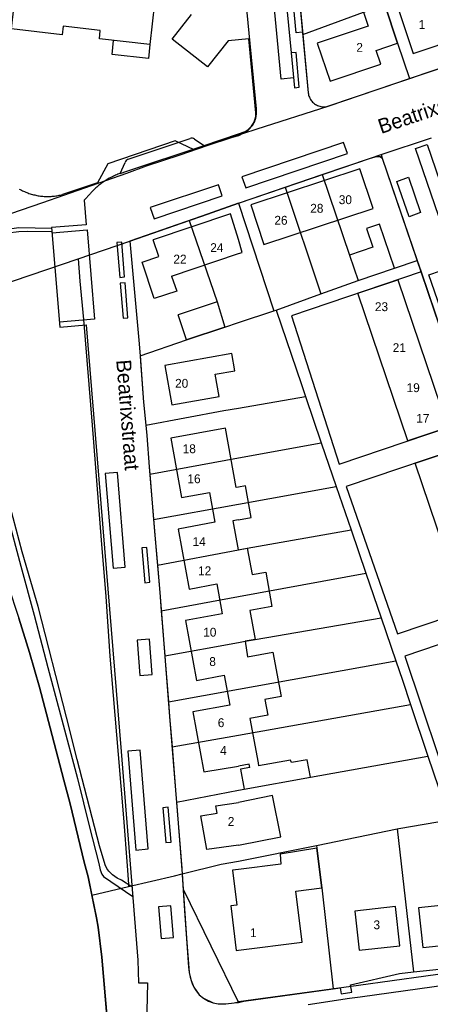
# Model space of a CAD drawing. Extents: x 123992 to 125854, y 449108 to 451911.
# Tile 92 of 175: x 124963 to 125032, y 451102 to 451268. Entities that reach past the tile are written whole.
import ezdxf
from ezdxf.enums import TextEntityAlignment as Align

# ---------------------------------------------------------------- set-up
doc = ezdxf.new("R2010")
doc.units = 0
for name, color, linetype in [('DEFAULT_113', 2, 'CONTINUOUS'), ('DEFAULT_117', 3, 'CONTINUOUS'), ('DEFAULT_21', 8, 'CONTINUOUS'), ('DEFAULT_4', 1, 'CONTINUOUS'), ('DEFAULT_48', 141, 'CONTINUOUS'), ('DEFAULT_6', 1, 'CONTINUOUS'), ('DEFAULT_7', 5, 'CONTINUOUS'), ('DEFAULT_79', 9, 'CONTINUOUS'), ('DEFAULT_99', 9, 'CONTINUOUS')]:
    doc.layers.add(name, color=color, linetype=linetype)

msp = doc.modelspace()

# ---------------------------------------------------------------- linework, layer by layer
at = {"layer": 'DEFAULT_21'}
for points in [[(125009.786, 451276.887), (125010.852, 451265.677)], [(125000.871, 451274.694), (125003.004, 451253.102)], [(125010.852, 451265.677), (125021.124, 451269.478), (125024.725, 451270.689)], [(125024.725, 451270.689), (125026.905, 451264.205), (125028.931, 451258.223)], [(125028.931, 451258.223), (125057.13, 451267.773), (125057.225, 451267.492), (125057.77, 451267.682)], [(125010.852, 451265.677), (125011.787, 451255.837)], [(125015.176, 451253.567), (125028.931, 451258.223)], [(125011.787, 451255.837), (125011.813, 451255.639), (125011.855, 451255.443), (125011.911, 451255.251), (125011.981, 451255.064), (125012.066, 451254.883), (125012.164, 451254.709), (125012.275, 451254.542), (125012.398, 451254.385), (125012.533, 451254.237), (125012.679, 451254.1), (125012.834, 451253.975), (125012.999, 451253.861), (125013.172, 451253.761), (125013.352, 451253.674), (125013.538, 451253.601), (125013.729, 451253.542), (125013.924, 451253.498), (125014.122, 451253.468), (125014.321, 451253.454), (125014.521, 451253.455), (125014.721, 451253.471), (125014.918, 451253.502), (125015.113, 451253.549), (125015.176, 451253.567)], [(125000.451, 451248.869), (125000.638, 451248.94), (125000.821, 451249.02), (125001, 451249.109), (125001.174, 451249.208), (125001.343, 451249.316), (125001.505, 451249.432), (125001.662, 451249.556), (125001.812, 451249.688), (125001.955, 451249.828), (125002.091, 451249.975), (125002.218, 451250.129), (125002.338, 451250.289), (125002.449, 451250.456), (125002.552, 451250.627), (125002.645, 451250.804), (125002.729, 451250.985), (125002.804, 451251.171), (125002.869, 451251.36), (125002.924, 451251.552), (125002.969, 451251.747), (125003.004, 451251.944), (125003.029, 451252.142), (125003.043, 451252.342), (125003.048, 451252.542), (125003.041, 451252.742), (125003.025, 451252.941), (125003.004, 451253.102)], [(125000.703, 451248.913), (125003.147, 451249.699), (125015.176, 451253.567)], [(125000, 451248.716), (124992.513, 451246.181)], [(125000.703, 451248.913), (125000, 451248.53)], [(125000.451, 451248.869), (125000, 451248.716)], [(125000, 451248.53), (124998.94, 451248.24), (124994.66, 451246.86), (124990.08, 451245.28), (124984.38, 451243.4), (124981.02, 451242.18), (124966.805, 451237.195), (124955.788, 451233.436), (124956.08, 451228.28), (124956.28, 451225.1), (124956.561, 451222.196)], [(124989.264, 451247.665), (124977.876, 451243.799)], [(124992.513, 451246.181), (124989.264, 451247.665)], [(125024.118, 451245.354), (125032.663, 451248.202)], [(124977.876, 451243.799), (124976.155, 451240.602)], [(125014.153, 451241.968), (125022.309, 451244.751), (125024.118, 451245.354)], [(125024.118, 451245.354), (125024.31, 451244.779), (125030.22, 451227.465)], [(124976.155, 451240.602), (124970.24, 451238.607)], [(125007.881, 451239.828), (125014.153, 451241.968)], [(125014.153, 451241.968), (125018.767, 451228.355), (125020.214, 451224.071)], [(124962.904, 451239.536), (124963.079, 451239.439), (124963.256, 451239.346), (124963.435, 451239.257), (124963.616, 451239.171), (124963.798, 451239.089), (124963.983, 451239.011), (124964.168, 451238.937), (124964.355, 451238.866), (124964.544, 451238.8), (124964.734, 451238.737), (124964.925, 451238.678), (124965.117, 451238.623), (124965.311, 451238.572), (124965.505, 451238.525), (124965.7, 451238.482), (124965.896, 451238.443), (124966.093, 451238.408), (124966.291, 451238.377), (124966.489, 451238.35), (124966.688, 451238.327), (124966.887, 451238.308), (124967.086, 451238.293), (124967.286, 451238.282), (124967.486, 451238.276), (124967.686, 451238.273), (124967.886, 451238.275), (124968.086, 451238.281), (124968.286, 451238.29), (124968.485, 451238.304), (124968.684, 451238.322), (124968.883, 451238.344), (124969.081, 451238.37), (124969.279, 451238.4), (124969.476, 451238.435), (124969.672, 451238.473), (124969.868, 451238.515), (124970.062, 451238.561), (124970.24, 451238.607)], [(125000, 451237.139), (125007.881, 451239.828)], [(125007.881, 451239.828), (125013.918, 451221.787)], [(124991.67, 451234.207), (124993.78, 451234.94), (125000, 451237.139)], [(125000, 451237.139), (125005.996, 451218.914)], [(124981.58, 451230.7), (124991.67, 451234.207)], [(124991.67, 451234.207), (124996.359, 451220.435), (124997.705, 451216.162)], [(124972.847, 451227.732), (124981.58, 451230.7)], [(124981.58, 451230.7), (124983.14, 451213.94), (124983.344, 451211.311)], [(124956.561, 451222.196), (124972.847, 451227.732)], [(124972.847, 451227.732), (124973.14, 451223.92), (124973.74, 451217.48), (124975.22, 451199.58), (124976.78, 451180.14), (124977.52, 451170.56), (124978.24, 451160.5), (124979.62, 451143.84), (124980.52, 451133.12), (124981.16, 451125.04), (124981.36, 451121.9), (124981.396, 451121.516)], [(125020.214, 451224.071), (125026.372, 451226.152), (125030.22, 451227.465)], [(125030.22, 451227.465), (125030.887, 451225.498)], [(125030.887, 451225.498), (125008.98, 451218.105), (125017.033, 451192.986), (125039.356, 451200.517)], [(125030.887, 451225.498), (125039.356, 451200.517)], [(125013.918, 451221.787), (125020.214, 451224.071)], [(124953.04, 451221), (124953.24, 451216.38), (124953.56, 451210.06), (124953.72, 451205.4), (124954.02, 451201.9), (124954.56, 451198.58), (124955.26, 451195), (124955.82, 451192.18), (124956.16, 451190.24), (124956.62, 451188.14), (124957.12, 451185.94), (124957.76, 451183.42), (124958.6, 451180.6), (124959.72, 451176.88), (124960.96, 451172.56), (124962.82, 451166.9), (124964.62, 451161.1), (124966.3, 451155.26), (124968.14, 451148.36), (124970.42, 451139.5), (124971.5, 451135.52), (124973.9, 451125.64), (124974.54, 451123.14), (124975.167, 451120.052)], [(125006.349, 451219.042), (125013.918, 451221.787)], [(125000, 451216.924), (125005.996, 451218.914)], [(125005.996, 451218.914), (125006.349, 451219.042)], [(125006.349, 451219.042), (125010.623, 451206.477), (125011.323, 451204.43)], [(124983.344, 451211.311), (124991.204, 451214.003), (124997.705, 451216.162)], [(124997.705, 451216.162), (125000, 451216.924)], [(124983.344, 451211.311), (124983.94, 451203.48), (124984.299, 451199.571)], [(125000, 451202.48), (125011.323, 451204.43)], [(125011.323, 451204.43), (125014.005, 451196.579)], [(124984.299, 451199.571), (124997.52, 451202.06), (125000, 451202.48)], [(124984.299, 451199.571), (124984.46, 451197.82), (124984.86, 451192.5), (124984.963, 451191.314)], [(125000, 451194.04), (125014.005, 451196.579)], [(125014.005, 451196.579), (125016.533, 451189.178)], [(125040.622, 451196.781), (125018.193, 451189.177), (125026.865, 451164.252), (125049.094, 451171.789)], [(124984.963, 451191.314), (125000, 451194.04)], [(124984.963, 451191.314), (124985.63, 451183.609)], [(125000, 451186.198), (125016.533, 451189.178)], [(125016.533, 451189.178), (125019.035, 451181.853)], [(124985.63, 451183.609), (125000, 451186.198)], [(124985.63, 451183.609), (124985.86, 451180.96), (124986.279, 451175.89)], [(125000.206, 451178.542), (125001.463, 451178.771), (125019.035, 451181.853)], [(125019.035, 451181.853), (125021.53, 451174.551)], [(124986.279, 451175.89), (125000, 451178.503)], [(125000, 451178.503), (125000.206, 451178.542)], [(124986.279, 451175.89), (124986.66, 451171.28), (124986.913, 451168.155)], [(125000, 451170.573), (125021.53, 451174.551)], [(125021.53, 451174.551), (125024.119, 451166.972)], [(124986.913, 451168.155), (125000, 451170.573)], [(124986.913, 451168.155), (124987.531, 451160.528)], [(125050.355, 451168.069), (125028.123, 451160.463), (125036.648, 451135.135), (125048.662, 451137.81), (125059.77, 451140.192)], [(125001.127, 451163.03), (125002.801, 451163.335), (125024.119, 451166.972)], [(125024.119, 451166.972), (125026.607, 451159.691)], [(124987.531, 451160.528), (125000, 451162.823)], [(125000, 451162.823), (125001.127, 451163.03)], [(124987.531, 451160.528), (124987.6, 451159.68), (124988.143, 451152.783)], [(125000, 451154.913), (125026.607, 451159.691)], [(125026.607, 451159.691), (125027.729, 451156.405), (125029.117, 451152.284)], [(124988.143, 451152.783), (125000, 451154.913)], [(124988.143, 451152.783), (124988.34, 451150.28), (124988.759, 451145.168)], [(125000, 451147.15), (125029.117, 451152.284)], [(125029.117, 451152.284), (125032.051, 451143.567)], [(124988.759, 451145.168), (125000, 451147.15)], [(124988.759, 451145.168), (124989.36, 451137.84), (124989.518, 451135.775)], [(125000.945, 451137.993), (125012.159, 451140.008), (125032.051, 451143.567)], [(125032.051, 451143.567), (125035.683, 451132.781)], [(124989.518, 451135.775), (125000, 451137.81)], [(125000, 451137.81), (125000.945, 451137.993)], [(124989.518, 451135.775), (124990.446, 451123.661)], [(125026.821, 451131.269), (125027.143, 451131.336), (125035.683, 451132.781)], [(125013.177, 451128.439), (125026.821, 451131.269)], [(125026.821, 451131.269), (125029.617, 451107.052)], [(125000, 451125.78), (125013.177, 451128.439)], [(125013.177, 451128.439), (125013.25, 451127.983), (125014.082, 451121.286), (125015.984, 451104.189)], [(124990.446, 451123.661), (124997.072, 451125.306), (125000, 451125.78)], [(124981.396, 451121.516), (124989.148, 451123.338), (124990.446, 451123.661)], [(124990.446, 451123.661), (124990.624, 451121.04)], [(124975.167, 451120.052), (124981.396, 451121.516)], [(124990.624, 451121.04), (124999.997, 451101.898)], [(124990.624, 451121.04), (124991.18, 451112.769), (124991.64, 451106.96), (124991.98, 451105.62), (124992.44, 451104.46), (124993.36, 451103.18), (124994.08, 451102.62), (124995.72, 451101.82), (124996.54, 451101.68), (124997.84, 451101.66), (124999.231, 451101.827), (124999.997, 451101.898)], [(124975.167, 451120.052), (124975.94, 451116.24), (124976.24, 451114.64), (124976.86, 451109.56), (124978.66, 451088.62), (124977.58, 451073.62), (124976.3, 451053.04), (124975.874, 451046.605)], [(125029.617, 451107.052), (125035.55, 451107.67), (125038.624, 451108.016)], [(125015.984, 451104.189), (125017.213, 451104.358), (125017.382, 451103.377), (125019.169, 451103.609), (125018.933, 451104.861), (125027.213, 451106.801), (125029.617, 451107.052)], [(125000.905, 451102.121), (125015.984, 451104.189)], [(125000, 451101.899), (125000.905, 451102.121)], [(124999.997, 451101.898), (125000, 451101.899)]]:
    msp.add_lwpolyline(points, dxfattribs=at)
at = {"layer": 'DEFAULT_4'}
for points in [[(124984.322, 451276.754), (124982.965, 451276.868), (124982.946, 451274.882), (124986.198, 451274.514), (124985.001, 451263.963), (124976.457, 451264.93), (124976.613, 451266.37), (124970.308, 451267.095), (124970.134, 451265.65), (124961.588, 451266.633), (124962.796, 451277.164), (124964.208, 451277.002), (124964.229, 451279.225), (124965.335, 451279.339), (124964.307, 451289.903), (124972.868, 451290.736), (124973.007, 451289.29), (124979.362, 451289.9), (124979.222, 451291.345), (124987.782, 451292.166), (124988.788, 451281.609), (124983.037, 451281.059), (124983.227, 451279.076), (124984.334, 451279.166)], [(125054.598, 451270.891), (125052.226, 451277.957), (125027.181, 451269.55), (125029.553, 451262.484), (125054.598, 451270.891)], [(125026.905, 451264.205), (125024.725, 451270.689), (125021.124, 451269.478), (125021.922, 451267.104), (125013.328, 451264.214), (125015.498, 451257.76), (125024.085, 451260.648), (125023.297, 451262.992), (125026.905, 451264.205)], [(125022.751, 451236.255), (125020.542, 451242.965), (125002.069, 451236.885), (125004.279, 451230.174), (125022.751, 451236.255)], [(125000, 451230.967), (124998.658, 451235.311), (124985.568, 451230.94)], [(124986.518, 451228.094), (124985.568, 451230.94)], [(125000, 451228.613), (125000.634, 451228.819), (125000, 451230.967)], [(124983.682, 451227.147), (124986.518, 451228.094)], [(124985.738, 451220.991), (124983.682, 451227.147)], [(124988.679, 451224.811), (125000, 451228.613)], [(124988.679, 451224.811), (124989.532, 451222.258)], [(125035.389, 451199.179), (125028.631, 451196.899), (125020.198, 451221.891), (125026.956, 451224.172), (125035.389, 451199.179)], [(124989.532, 451222.258), (124985.738, 451220.991)], [(124996.359, 451220.435), (124989.792, 451218.256)], [(124996.359, 451220.435), (124997.705, 451216.162), (124991.204, 451214.003)], [(124991.204, 451214.003), (124989.792, 451218.256)], [(124988.729, 451203.022), (124996.697, 451204.431), (124996.03, 451208.201), (124999.357, 451208.791), (124998.846, 451211.686), (124987.55, 451209.688), (124988.729, 451203.022)], [(125000, 451189.092), (124999.616, 451189.018), (124997.771, 451199.069), (124988.526, 451197.373), (124990.37, 451187.321), (124995.071, 451188.184), (124995.995, 451183.148), (124989.759, 451182.004), (124991.622, 451171.853), (124996.322, 451172.716), (124997.247, 451167.68), (124991.011, 451166.536), (124992.873, 451156.385), (124997.584, 451157.249), (124998.508, 451152.214), (124992.272, 451151.069), (124994.135, 451140.919), (125000, 451141.867)], [(125045.115, 451170.44), (125038.343, 451168.144), (125029.87, 451193.136), (125036.642, 451195.432), (125045.115, 451170.44)], [(125000, 451183.579), (125002.122, 451183.955), (125001.173, 451189.3), (125000, 451189.092)], [(125000, 451183.579), (124999.06, 451183.406), (124999.96, 451178.497), (125000, 451178.504)], [(125000, 451178.504), (125001.463, 451178.771), (125002.275, 451174.308), (125004.592, 451174.729), (125005.656, 451168.88), (125001.916, 451168.2), (125002.801, 451163.335), (125001.127, 451163.03), (125001.502, 451160.395), (125005.823, 451161.181), (125007.19, 451153.664), (125004.462, 451153.167), (125004.945, 451150.516), (125001.936, 451149.969), (125003.301, 451142.468)], [(125001.813, 451142.197), (125000, 451141.867)], [(125001.91, 451141.669), (125001.813, 451142.197)], [(125003.301, 451142.468), (125003.397, 451141.936)], [(125000, 451128.5), (124994.614, 451127.778), (124993.632, 451133.454), (124996.391, 451133.931), (124996.178, 451135.161), (125000, 451135.731)], [(125000, 451128.5), (125007.135, 451129.945), (125005.729, 451136.891), (125000, 451135.731)], [(125000, 451110.733), (125010.755, 451112.07), (125009.677, 451120.738), (125014.082, 451121.286), (125013.25, 451127.983), (125007.025, 451126.982), (125007.137, 451125.271), (125000, 451124.383)], [(125000, 451124.383), (124998.961, 451124.252), (124999.697, 451118.369), (124998.675, 451118.241), (124999.621, 451110.69), (125000, 451110.733)], [(125044.64, 451112.609), (125043.937, 451119.309), (125030.454, 451117.895), (125031.157, 451111.194), (125044.64, 451112.609)], [(125027.306, 451111.492), (125026.571, 451118.124), (125019.658, 451117.358), (125020.393, 451110.726), (125027.306, 451111.492)]]:
    msp.add_lwpolyline(points, dxfattribs=at)
at = {"layer": 'DEFAULT_48'}
msp.add_lwpolyline([(124979.111, 451088.473), (124978.1, 451095.12), (124977.48, 451102.34), (124976.86, 451109.56), (124976.24, 451114.64), (124975.94, 451116.24), (124974.54, 451123.14), (124973.9, 451125.64), (124971.5, 451135.52), (124970.42, 451139.5), (124968.14, 451148.36), (124966.3, 451155.26), (124964.62, 451161.1), (124962.82, 451166.9)], dxfattribs=at)
at = {"layer": 'DEFAULT_6'}
for points in [[(125026.372, 451226.152), (125023.86, 451233.591), (125021.654, 451232.846), (125022.72, 451229.69), (125018.767, 451228.355), (125020.214, 451224.071), (125026.372, 451226.152)], [(125012.159, 451140.008), (125011.628, 451142.963), (125008.938, 451142.48), (125008.799, 451142.908), (125003.397, 451141.936)], [(125001.91, 451141.669), (125000.335, 451141.386), (125000.945, 451137.993), (125012.159, 451140.008)]]:
    msp.add_lwpolyline(points, dxfattribs=at)
at = {"layer": 'DEFAULT_7'}
msp.add_lwpolyline([(124985.001, 451263.963), (124984.736, 451261.595), (124978.589, 451262.298), (124978.855, 451264.661)], dxfattribs=at)
at = {"layer": 'DEFAULT_79'}
for points in [[(125009.286, 451258.363), (125007.217, 451258.137), (125004.541, 451286.093), (125006.611, 451286.301), (125008.887, 451262.57)], [(125018.426, 451245.52), (125017.756, 451247.408), (125000.58, 451241.609), (125001.225, 451239.723), (125018.426, 451245.52)], [(125038.473, 451227.974), (125036.475, 451227.319), (125029.932, 451246.377), (125031.9, 451247.085), (125038.473, 451227.974)], [(124981.084, 451242.529), (124993.816, 451246.771)], [(124993.816, 451246.771), (124994.193, 451246.902)], [(124979.943, 451242.149), (124981.084, 451242.529)], [(125030.798, 451235.558), (125028.84, 451234.843), (125026.77, 451240.819), (125028.74, 451241.519), (125030.798, 451235.558)], [(124997.22, 451238.388), (124996.59, 451240.255), (124985.061, 451236.404), (124985.709, 451234.486), (124997.22, 451238.388)], [(124968.444, 451232.147), (124974.404, 451232.649), (124975.651, 451217.496), (124969.712, 451216.998)], [(125041.124, 451205.399), (125039.178, 451204.8), (125032.215, 451225.023), (125034.175, 451225.693), (125041.124, 451205.399)], [(124980.831, 451175.567), (124979.51, 451191.574), (124977.433, 451191.377), (124978.766, 451175.395), (124980.831, 451175.567)], [(124985.388, 451157.378), (124984.907, 451163.353), (124982.827, 451163.179), (124983.294, 451157.224), (124985.388, 451157.378)], [(124984.693, 451127.871), (124983.362, 451144.602), (124981.274, 451144.443), (124982.62, 451127.688), (124984.693, 451127.871)], [(124989.004, 451112.898), (124988.552, 451118.244), (124986.459, 451118.082), (124986.909, 451112.731), (124989.004, 451112.898)]]:
    msp.add_lwpolyline(points, dxfattribs=at)
at = {"layer": 'DEFAULT_99'}
for points in [[(125015.255, 451253.592), (125081.531, 451276.036), (125082.115, 451276.711), (125073.833, 451303.701), (125074.073, 451303.8), (125049.647, 451384.963), (125000.932, 451370.035), (125008.206, 451293.508)], [(125008.206, 451293.508), (125011.787, 451255.837)], [(125010.815, 451266.062), (125009.739, 451265.983), (125007.596, 451288.77), (125008.65, 451288.836)], [(125000, 451264.804), (124998.247, 451264.631), (124994.763, 451260.218), (124988.761, 451264.874), (124992.032, 451269.06)], [(125002.935, 451252.416), (125001.742, 451264.976), (125000, 451264.804)], [(125010.279, 451256.75), (125009.735, 451262.649), (125008.885, 451262.57), (125009.45, 451256.657), (125010.279, 451256.75)], [(125011.787, 451255.837), (125011.813, 451255.639), (125011.855, 451255.443), (125011.911, 451255.251), (125011.982, 451255.064), (125012.066, 451254.883), (125012.164, 451254.709), (125012.275, 451254.542), (125012.398, 451254.385), (125012.533, 451254.237), (125012.679, 451254.1), (125012.834, 451253.975), (125012.999, 451253.861), (125013.172, 451253.761), (125013.352, 451253.674), (125013.538, 451253.601), (125013.729, 451253.542), (125013.924, 451253.497), (125014.122, 451253.468), (125014.321, 451253.454), (125014.521, 451253.455), (125014.721, 451253.471), (125014.918, 451253.502), (125015.113, 451253.548), (125015.255, 451253.592)], [(125001.138, 451249.293), (125001.31, 451249.395), (125001.476, 451249.506), (125001.636, 451249.627), (125001.788, 451249.757), (125001.932, 451249.895), (125002.069, 451250.041), (125002.196, 451250.195), (125002.315, 451250.356), (125002.424, 451250.524), (125002.524, 451250.697), (125002.613, 451250.876), (125002.692, 451251.06), (125002.76, 451251.248), (125002.817, 451251.439), (125002.863, 451251.634), (125002.898, 451251.831), (125002.922, 451252.029), (125002.934, 451252.229), (125002.935, 451252.416)], [(124992.563, 451247.996), (124994.193, 451246.902), (125000, 451248.901)], [(125000, 451248.901), (125001.138, 451249.293)], [(124981.317, 451244.591), (124991.801, 451248.077)], [(124992.563, 451247.996), (124992.382, 451248.079), (124992.186, 451248.121), (124991.987, 451248.119), (124991.801, 451248.077)], [(124979.943, 451242.149), (124980.807, 451244.008)], [(124981.317, 451244.591), (124981.145, 451244.49), (124980.998, 451244.354), (124980.884, 451244.191), (124980.807, 451244.008)], [(125000, 451237.139), (125022.309, 451244.751), (125023.352, 451245.025), (125023.931, 451245.021), (125024.31, 451244.779), (125030.92, 451225.413), (125053.163, 451159.788), (125069.734, 451110.638)], [(124979.95, 451242.163), (124979.762, 451242.095), (124979.575, 451242.024), (124979.389, 451241.95), (124979.205, 451241.873), (124979.021, 451241.793), (124978.839, 451241.71), (124978.659, 451241.623), (124978.48, 451241.534), (124978.302, 451241.442), (124978.127, 451241.347), (124977.952, 451241.249), (124977.779, 451241.148), (124977.608, 451241.045), (124977.439, 451240.938), (124977.272, 451240.829), (124977.106, 451240.717), (124976.942, 451240.602), (124976.78, 451240.484), (124976.62, 451240.364), (124976.463, 451240.241), (124976.307, 451240.116), (124976.153, 451239.988), (124976.002, 451239.858), (124975.852, 451239.725), (124975.705, 451239.589), (124975.56, 451239.451), (124975.418, 451239.311), (124975.277, 451239.169), (124975.139, 451239.024), (124975.004, 451238.876), (124974.938, 451238.803)], [(124974.938, 451238.803), (124973.906, 451237.636), (124974.228, 451233.476), (124968.373, 451232.997), (124969.782, 451216.163), (124974.221, 451216.538)], [(125000, 451237.139), (124993.78, 451234.94), (124981.58, 451230.7), (124983.14, 451213.94), (124983.344, 451211.311)], [(124955.934, 451230.847), (124958.877, 451232.133), (124960.786, 451232.728), (124962.843, 451233.008), (124968.377, 451232.937)], [(124955.971, 451230.188), (124959.139, 451231.512), (124960.972, 451232.111), (124962.832, 451232.351), (124964.309, 451232.419), (124968.426, 451232.352)], [(124980.717, 451224.66), (124980.252, 451230.538), (124979.416, 451230.467), (124979.889, 451224.572), (124980.717, 451224.66)], [(124981.285, 451217.756), (124980.815, 451223.648), (124979.97, 451223.585), (124980.464, 451217.675), (124981.285, 451217.756)], [(124974.221, 451216.538), (124977.607, 451175.321), (124980.116, 451144.381), (124982.956, 451109.031), (124983.05, 451105.194), (124984.607, 451105.222)], [(124983.344, 451211.311), (124983.42, 451210.34), (124983.94, 451203.48), (124984.299, 451199.571)], [(124955.5, 451206.52), (124955.72, 451203.8), (124956.18, 451201.72), (124957.16, 451197.7), (124958.88, 451191.36), (124960.84, 451184.4), (124963.14, 451175.72), (124965.4, 451167.44), (124967.76, 451158.56), (124970.12, 451149.7), (124972.76, 451139.78), (124974.78, 451131.56), (124976.36, 451125.4), (124976.58, 451124.36), (124976.86, 451123.6), (124977.16, 451123.2), (124982.09, 451119.801)], [(124984.299, 451199.571), (124984.46, 451197.82), (124984.86, 451192.5), (124985.86, 451180.96), (124986.66, 451171.28), (124987.6, 451159.68), (124988.34, 451150.28), (124989.36, 451137.84), (124990.376, 451124.583)], [(124981.959, 451121.432), (124980.18, 451122.56), (124979.44, 451122.9), (124978.7, 451123.5), (124978.06, 451124.1), (124977.74, 451124.54), (124977.42, 451125.18), (124976.5, 451128.38), (124972.7, 451143.02), (124970.9, 451150.18), (124966.1, 451168.88), (124964.88, 451173.1), (124963.38, 451178.14), (124960.84, 451187.72), (124959.02, 451194.4), (124958.736, 451195.324)], [(124984.973, 451172.988), (124984.476, 451178.888), (124983.638, 451178.822), (124984.135, 451172.919), (124984.973, 451172.988)], [(124988.578, 451129.019), (124988.111, 451134.913), (124987.2, 451134.85), (124987.673, 451128.94), (124988.578, 451129.019)], [(124990.376, 451124.583), (124990.46, 451123.48), (124990.867, 451117.433)], [(124990.867, 451117.433), (124991.4, 451109.5), (124991.52, 451107.84), (124991.64, 451106.96), (124991.82, 451106.2), (124991.98, 451105.62), (124992.14, 451105.1), (124992.44, 451104.46), (124992.84, 451103.86), (124993.36, 451103.18), (124994.08, 451102.62), (124994.9, 451102.12), (124995.72, 451101.82), (124996.54, 451101.68), (124997.84, 451101.66), (124999.231, 451101.827)], [(125068.446, 451108.837), (125049.13, 451108.755), (125037.404, 451107.129), (125020.275, 451104.778), (125000, 451101.997)], [(125068.454, 451106.837), (125049.272, 451106.756), (125037.963, 451105.187), (125020.547, 451102.797), (125018.755, 451102.551)], [(124984.607, 451105.222), (124984.206, 451088.38)], [(125018.755, 451102.551), (125011.796, 451101.503)], [(124999.231, 451101.827), (125000, 451101.997)]]:
    msp.add_lwpolyline(points, dxfattribs=at)

# ---------------------------------------------------------------- texts
at = {"layer": 'DEFAULT_113'}
for s, p in [('1', (125031.025, 451267.37)), ('2', (125020.486, 451263.503)), ('28', (125013.243, 451236.275)), ('30', (125018.071, 451237.731)), ('26', (125007.175, 451234.244)), ('24', (124996.325, 451229.615)), ('22', (124990.089, 451227.678)), ('23', (125024.18, 451219.623)), ('21', (125027.193, 451212.69)), ('20', (124990.377, 451206.655)), ('19', (125029.545, 451205.918)), ('17', (125031.181, 451200.732)), ('18', (124991.659, 451195.586)), ('16', (124992.462, 451190.508)), ('14', (124993.333, 451179.876)), ('12', (124994.268, 451174.94)), ('10', (124995.139, 451164.539)), ('8', (124995.607, 451159.579)), ('6', (124997.041, 451149.238)), ('4', (124997.434, 451144.531)), ('2', (124998.735, 451132.526)), ('3', (125023.387, 451115.034)), ('1', (125002.5, 451113.696))]:
    msp.add_text(s, height=1.5, dxfattribs=at).set_placement(p, align=Align.MIDDLE_CENTER)
at = {"layer": 'DEFAULT_117'}
for rotation, p in [(18.67058, (125032.607, 451253.021)), (274.53052, (124981.29, 451201.316))]:
    msp.add_text('Beatrixstraat', height=2.5, rotation=rotation, dxfattribs=at).set_placement(p, align=Align.MIDDLE_CENTER)

doc.saveas('drawing.dxf')
